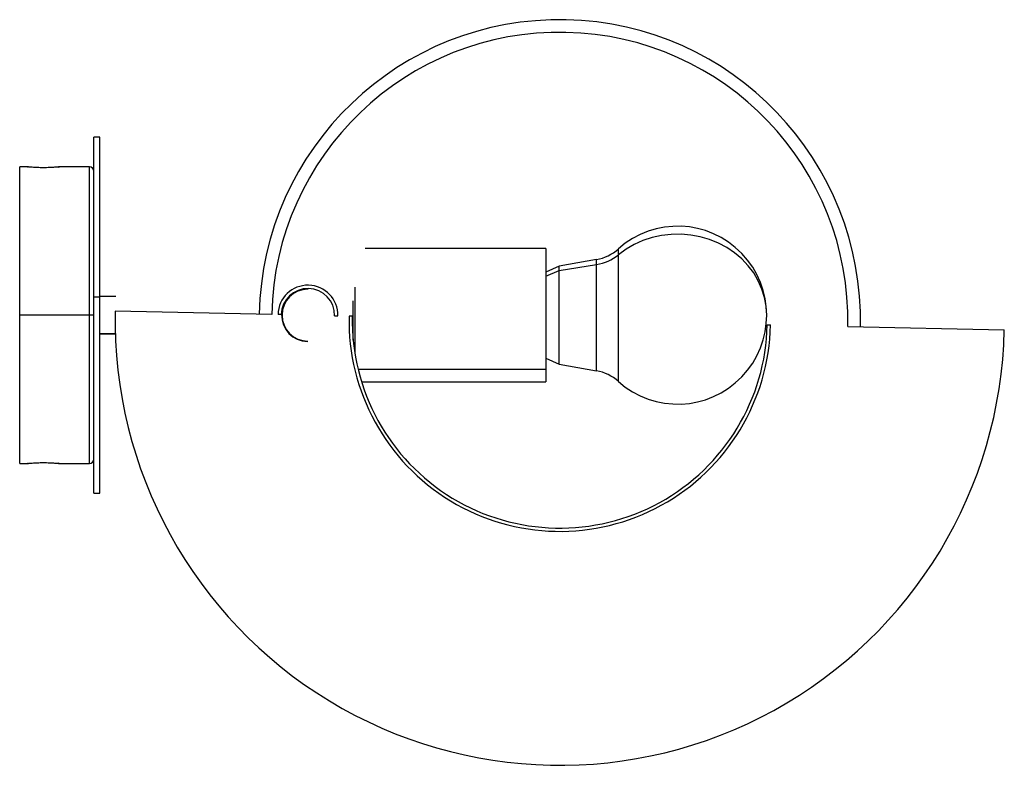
# Paper-space layout '_Superior' of a CAD drawing. Header units: millimetres. Extents: x -182 to 150, y -382 to -130.
import ezdxf

# ---------------------------------------------------------------- set-up
doc = ezdxf.new("R2010")
doc.units = ezdxf.units.MM

psp = doc.layouts.new('_Superior')

# ---------------------------------------------------------------- linework, layer by layer
at = {"color": 7, "linetype": 'Continuous', "lineweight": 25}
for p, q in [((-155.19, -170), (-157.19, -170)), ((-157.19, -290), (-157.19, -170)), ((-155.19, -290), (-155.19, -170)), ((-179.59, -180), (-182.19, -180)), ((-182.19, -280), (-182.19, -180)), ((-179.59, -180), (-179.48, -180.01)), ((-158.69, -180), (-168.79, -180)), ((-4.69, -207.5), (-65.64, -207.5)), ((-4.69, -207.5), (-4.69, -252.5)), ((12.41, -211.25), (-0.2, -213.5)), ((-0.2, -213.5), (-4.69, -215.5)), ((-0.2, -214.98), (12.41, -212.93)), ((-0.2, -246.5), (-0.2, -213.5)), ((-84.74, -221), (-84.75, -221.1)), ((-157.19, -223.78), (-155.19, -223.78)), ((-149.76, -223.75), (-155.19, -223.75)), ((-69.69, -238.41), (-69.69, -225.2)), ((-97.16, -229.74), (-149.94, -228.62)), ((-157.19, -230), (-182.19, -230)), ((-93.93, -229.81), (-95.03, -229.79)), ((-75.94, -230.19), (-74.84, -230.21)), ((-69.98, -230.32), (-71.08, -230.29)), ((69.99, -233.29), (71.09, -233.31)), ((97.17, -233.87), (149.95, -234.99)), ((-155.19, -236.25), (-149.91, -236.25)), ((-85.13, -239), (-85.13, -238.9)), ((-69.81, -237), (-69.69, -237)), ((-4.69, -244.5), (-0.2, -246.5)), ((-0.2, -246.5), (12.41, -248.75)), ((-66.87, -252.5), (-4.69, -252.5)), ((-182.19, -280), (-179.59, -280)), ((-179.48, -279.99), (-179.59, -280)), ((-168.89, -279.99), (-169.21, -279.96)), ((-168.79, -280), (-158.69, -280)), ((-157.19, -290), (-155.19, -290))]:
    psp.add_line(p, q, dxfattribs=at)
at = {"color": 8, "linetype": 'Continuous', "lineweight": 25}
for p, q in [((-158.69, -280), (-158.69, -180)), ((19.78, -252.34), (19.78, -207.66)), ((12.41, -248.75), (12.41, -211.25)), ((-4.69, -216.8), (-0.2, -214.98)), ((-69.09, -220.54), (-69.09, -243.07)), ((-155.19, -236.22), (-149.91, -236.22)), ((-4.69, -248.32), (-68.02, -248.32))]:
    psp.add_line(p, q, dxfattribs=at)
at = {"color": 7, "linetype": 'Continuous', "lineweight": 25, "flags": 128}
psp.add_lwpolyline([(69.8, -230), (69.62, -227.01), (69.08, -224.06), (68.19, -221.18), (66.96, -218.41), (65.41, -215.77), (63.55, -213.31), (61.4, -211.04), (58.99, -209.01), (56.35, -207.22), (53.52, -205.71), (50.52, -204.49), (47.39, -203.58), (44.17, -202.98), (40.9, -202.71), (37.61, -202.76), (34.35, -203.14), (31.16, -203.84), (28.07, -204.86), (25.12, -206.18), (22.35, -207.79), (19.78, -209.66)], dxfattribs=at)
at = {"color": 7, "linetype": 'Continuous', "lineweight": 25}
for centre, radius, start, end in [((0, -231.8), 101.43, 358.7831, 178.7831), ((0, -231.8), 97.19, 358.7831, 178.7831), ((-168.79, -181.3), 1.3, 90, 101.8595), ((-158.69, -181.5), 1.5, 0, 90), ((39.8, -230), 30, 228.1443, 131.8557), ((9.77, -196.48), 15, 280.1202, 311.8557), ((9.97, -197.49), 15.63, 278.9774, 308.8867), ((-84.94, -230), 10.1, 358.7831, 178.7831), ((-84.94, -230), 9, 358.7831, 178.7831), ((-84.94, -230), 8.9, 88.7831, 268.7831), ((-84.94, -230), 8.75, 90, 270), ((0, -231.8), 149.98, 178.7831, 358.7831), ((0, -231.8), 71.1, 178.7831, 358.7831), ((0, -231.8), 70, 178.7831, 358.7831), ((9.77, -263.52), 15, 48.1443, 79.8798), ((-158.69, -278.5), 1.5, 270, 0), ((-179.59, -278.7), 1.3, 270, 281.8486)]:
    psp.add_arc(centre, radius, start, end, dxfattribs=at)
for points, knots in [([(-168.79, -180), (-168.79, -180), (-168.79, -180), (-168.8, -180), (-168.82, -180), (-168.85, -180.01), (-168.91, -180.01), (-169.02, -180.02), (-169.2, -180.04), (-169.43, -180.06), (-169.8, -180.09), (-170.37, -180.14), (-171.2, -180.19), (-172.13, -180.24), (-173.14, -180.27), (-174.18, -180.28), (-175.23, -180.27), (-176.24, -180.24), (-177.17, -180.19), (-178, -180.14), (-178.57, -180.09), (-178.94, -180.06), (-179.17, -180.04), (-179.35, -180.02), (-179.47, -180.01), (-179.54, -180), (-179.58, -180), (-179.58, -180), (-179.59, -180)], [0, 0, 0, 0, 0.012609, 0.02519, 0.037765, 0.050355, 0.062982, 0.09409, 0.125273, 0.156547, 0.187919, 0.250049, 0.312588, 0.374779, 0.437255, 0.499589, 0.562314, 0.624815, 0.687295, 0.749639, 0.812251, 0.843516, 0.874689, 0.906009, 0.937259, 0.958201, 0.979081, 1, 1, 1, 1]), ([(-169.21, -180.04), (-169.09, -180.03), (-168.84, -180.01), (-168.8, -180), (-168.79, -180)], [0, 0, 0, 0, 0.499197, 1, 1, 1, 1]), ([(-179.59, -280), (-179.59, -280), (-179.58, -280), (-179.57, -280), (-179.55, -280), (-179.52, -279.99), (-179.46, -279.99), (-179.35, -279.98), (-179.17, -279.96), (-178.94, -279.94), (-178.57, -279.91), (-178, -279.86), (-177.17, -279.81), (-176.24, -279.76), (-175.23, -279.73), (-174.18, -279.72), (-173.14, -279.73), (-172.13, -279.76), (-171.2, -279.81), (-170.37, -279.86), (-169.8, -279.91), (-169.43, -279.94), (-169.2, -279.96), (-169.02, -279.98), (-168.9, -279.99), (-168.83, -280), (-168.79, -280), (-168.79, -280), (-168.79, -280)], [0, 0, 0, 0, 0.012562, 0.025096, 0.037625, 0.050169, 0.062749, 0.093996, 0.125319, 0.156489, 0.187757, 0.250369, 0.312713, 0.375193, 0.437694, 0.50042, 0.562753, 0.625229, 0.68742, 0.749959, 0.812089, 0.843458, 0.874735, 0.905915, 0.937026, 0.958046, 0.979004, 1, 1, 1, 1])]:
    psp.add_open_spline(points, degree=3, knots=knots, dxfattribs=at)

doc.saveas('drawing.dxf')
